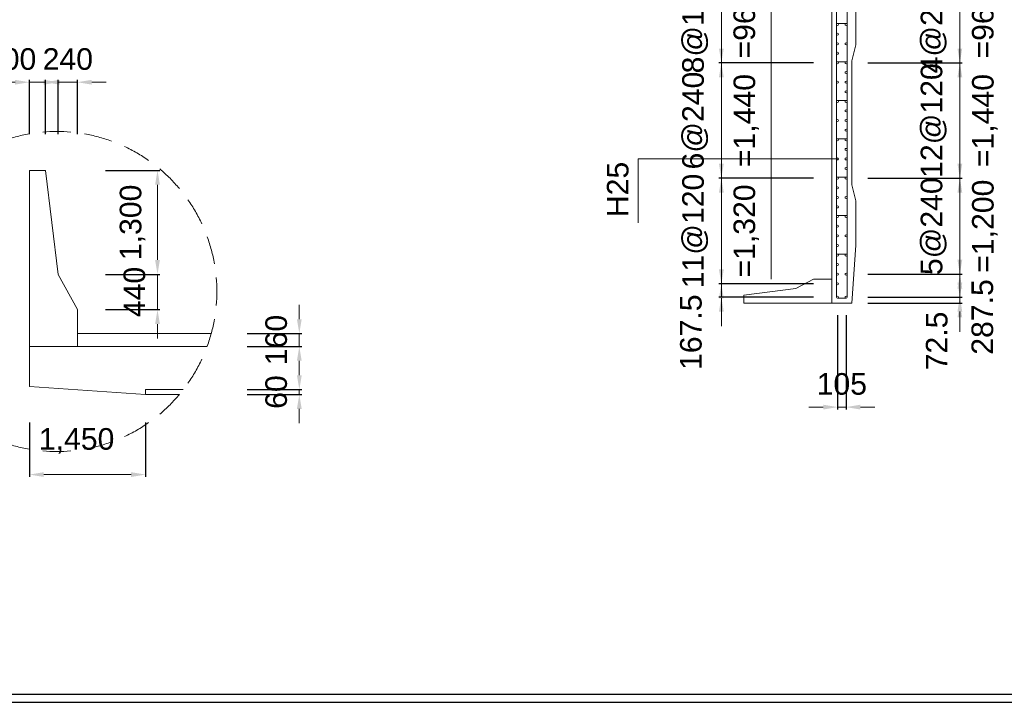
# Model space of a CAD drawing. Header units: metres. Extents: x 674733 to 752233, y -201459 to -147459.
# Tile 2 of 9: x 699005 to 711313, y -201459 to -192930. Entities that reach past the tile are written whole.
import ezdxf

# ---------------------------------------------------------------- set-up
doc = ezdxf.new("R2010")
doc.units = ezdxf.units.M
doc.header["$MEASUREMENT"] = 0
doc.layers.get('Defpoints').update_dxf_attribs({"lineweight": 0})
for name, color, linetype, lineweight in [('A-DIM01', 1, 'Continuous', 0), ('Concrete', 4, 'Continuous', 0), ('Dimension Line', 2, 'Continuous', 0), ('L3', 6, 'Continuous', 0), ('Steel Girder', 6, 'Continuous', 0)]:
    doc.layers.add(name, color=color, linetype=linetype, lineweight=lineweight)
doc.styles.add('style2', font='arial.ttf')
doc.styles.add('돋움', font='txt')
doc.dimstyles.new('DIM01', dxfattribs={"dimtxt": 3.5, "dimasz": 0.8, "dimexe": 2, "dimexo": 10, "dimgap": 1.25, "dimtad": 1, "dimdec": 0, "dimzin": 0, "dimtxsty": '돋움', "dimcen": 0.09, "dimclrd": 1, "dimclre": 1, "dimclrt": 256, "dimadec": 0, "dimazin": 0, "dimtfac": 0.072, "dimtdec": 0, "dimtix": 1, "dimtmove": 2, "dimatfit": 3, "dimfxl": 1, "dimtolj": 1, "dimtzin": 0, "dimlwd": -1, "dimarcsym": 0})

# ---------------------------------------------------------------- blocks, each defined once
blk = doc.blocks.new('*U125')
at = {"layer": 'Dimension Line'}
for start, end in [(100, 105), (90, 95), (85, 90), (75, 80), (105, 110), (70, 75), (120, 125), (115, 120), (60, 65), (55, 60), (130, 135), (45, 50), (135, 140), (40, 45), (145, 150), (30, 35), (150, 155), (25, 30), (160, 165), (15, 20), (165, 170), (10, 15), (175, 180), (0, 5), (0, 5), (180, 185), (355, 0), (190, 195), (345, 350), (195, 200), (340, 345), (205, 210), (330, 335), (210, 215), (325, 330), (220, 225), (315, 320), (225, 230), (310, 315), (235, 240), (300, 305), (240, 245), (295, 300), (250, 255), (255, 260), (280, 285), (285, 290), (265, 270), (270, 275)]:
    blk.add_arc((-0.000011, -0.000025, 0.000035), 500, start, end, dxfattribs=at)
blk = doc.blocks.new('*D344')
at = {"layer": 'A-DIM01', "color": 1}
for p, q in [((707776.516866, -192329.944444), (707776.516866, -192149.944444)), ((707776.516866, -192509.944444), (707776.516866, -193469.944444)), ((707776.516866, -193649.944444), (707776.516866, -193829.944444))]:
    blk.add_line(p, q, dxfattribs=at)
at = {"layer": 'A-DIM01', "color": 1, "lineweight": -2}
for p, q in [((708927.145002, -192509.944444), (707746.516866, -192509.944444)), ((708927.145002, -193469.944444), (707746.516866, -193469.944444))]:
    blk.add_line(p, q, dxfattribs=at)
at = {"layer": 'A-DIM01', "color": 1}
for points in [[(707746.516866, -192329.944444), (707806.516866, -192329.944444), (707776.516866, -192509.944444)], [(707746.516866, -193649.944444), (707806.516866, -193649.944444), (707776.516866, -193469.944444)]]:
    blk.add_solid(points, dxfattribs=at)
at = {"layer": 'Defpoints', "color": 0}
for p in [(709077.145002, -192509.944444), (707776.516866, -193469.944444), (709077.145002, -193469.944444)]:
    blk.add_point(p, dxfattribs=at)
at = {"layer": 'A-DIM01', "color": 7, "char_height": 270, "attachment_point": 5, "rotation": 90, "style": 'style2'}
for s, insert in [('\\A1;8@120', (707449.340877, -192989.944444)), ('\\A1;=960', (708064.371572, -192989.944444))]:
    blk.add_mtext(s, dxfattribs=dict(at, insert=insert))
blk = doc.blocks.new('*D346')
at = {"layer": 'A-DIM01', "color": 1}
for p, q in [((707776.516866, -193289.944444), (707776.516866, -193109.944444)), ((707776.516866, -193469.944444), (707776.516866, -194909.944444)), ((707776.516866, -195089.944444), (707776.516866, -195269.944444))]:
    blk.add_line(p, q, dxfattribs=at)
at = {"layer": 'A-DIM01', "color": 1, "lineweight": -2}
for p, q in [((708927.145002, -193469.944444), (707746.516866, -193469.944444)), ((708927.145002, -194909.944444), (707746.516866, -194909.944444))]:
    blk.add_line(p, q, dxfattribs=at)
at = {"layer": 'A-DIM01', "color": 1}
for points in [[(707746.516866, -193289.944444), (707806.516866, -193289.944444), (707776.516866, -193469.944444)], [(707746.516866, -195089.944444), (707806.516866, -195089.944444), (707776.516866, -194909.944444)]]:
    blk.add_solid(points, dxfattribs=at)
at = {"layer": 'Defpoints', "color": 0}
for p in [(709077.145002, -193469.944444), (707776.516866, -194909.944444), (709077.145002, -194909.944444)]:
    blk.add_point(p, dxfattribs=at)
at = {"layer": 'A-DIM01', "color": 7, "char_height": 270, "attachment_point": 5, "rotation": 90, "style": 'style2'}
for s, insert in [('\\A1;6@240', (707449.340877, -194189.944444)), ('\\A1;=1,440', (708088.77471, -194189.944444))]:
    blk.add_mtext(s, dxfattribs=dict(at, insert=insert))
blk = doc.blocks.new('*D348')
at = {"layer": 'A-DIM01', "color": 1}
for p, q in [((707776.516866, -194729.944444), (707776.516866, -194549.944444)), ((707776.516866, -194909.944444), (707776.516866, -196229.944444)), ((707776.516866, -196409.944444), (707776.516866, -196589.944444))]:
    blk.add_line(p, q, dxfattribs=at)
at = {"layer": 'A-DIM01', "color": 1, "lineweight": -2}
for p, q in [((708927.145002, -194909.944444), (707746.516866, -194909.944444)), ((708927.145002, -196229.944444), (707746.516866, -196229.944444))]:
    blk.add_line(p, q, dxfattribs=at)
at = {"layer": 'A-DIM01', "color": 1}
for points in [[(707746.516866, -194729.944444), (707806.516866, -194729.944444), (707776.516866, -194909.944444)], [(707746.516866, -196409.944444), (707806.516866, -196409.944444), (707776.516866, -196229.944444)]]:
    blk.add_solid(points, dxfattribs=at)
at = {"layer": 'Defpoints', "color": 0}
for p in [(709077.145002, -194909.944444), (707776.516866, -196229.944444), (709077.145002, -196229.944444)]:
    blk.add_point(p, dxfattribs=at)
at = {"layer": 'A-DIM01', "color": 7, "char_height": 270, "attachment_point": 5, "rotation": 90, "style": 'style2'}
for s, insert in [('\\A1;11@120', (707449.340877, -195569.944444)), ('\\A1;=1,320', (708088.77471, -195569.944444))]:
    blk.add_mtext(s, dxfattribs=dict(at, insert=insert))
blk = doc.blocks.new('*D350')
at = {"layer": 'A-DIM01', "color": 1}
for p, q in [((707776.516866, -196049.944444), (707776.516866, -195869.944444)), ((707776.516866, -196229.944444), (707776.516866, -196397.444444)), ((707776.516866, -196577.444444), (707776.516866, -196757.444444))]:
    blk.add_line(p, q, dxfattribs=at)
at = {"layer": 'A-DIM01', "color": 1, "lineweight": -2}
for p, q in [((708927.145002, -196229.944444), (707746.516866, -196229.944444)), ((708927.145002, -196397.444444), (707746.516866, -196397.444444))]:
    blk.add_line(p, q, dxfattribs=at)
at = {"layer": 'A-DIM01', "color": 1}
for points in [[(707746.516866, -196049.944444), (707806.516866, -196049.944444), (707776.516866, -196229.944444)], [(707746.516866, -196577.444444), (707806.516866, -196577.444444), (707776.516866, -196397.444444)]]:
    blk.add_solid(points, dxfattribs=at)
at = {"layer": 'Defpoints', "color": 0}
for p in [(709077.145002, -196229.944444), (707776.516866, -196397.444444), (709077.145002, -196397.444444)]:
    blk.add_point(p, dxfattribs=at)
at = {"layer": 'A-DIM01', "color": 7, "insert": (707396.759021, -196834.610677), "char_height": 270, "attachment_point": 5, "rotation": 90, "style": 'style2'}
blk.add_mtext('\\A1;167.5', dxfattribs=at)
blk = doc.blocks.new('*D352')
at = {"layer": 'A-DIM01', "color": 1, "lineweight": -2}
for p, q in [((709229.645002, -196619.944444), (709229.645002, -197800.200717)), ((709334.645002, -196619.944444), (709334.645002, -197800.200717))]:
    blk.add_line(p, q, dxfattribs=at)
at = {"layer": 'A-DIM01', "color": 1}
for p, q in [((709049.645002, -197770.200717), (708869.645002, -197770.200717)), ((709229.645002, -197770.200717), (709334.645002, -197770.200717)), ((709514.645002, -197770.200717), (709694.645002, -197770.200717))]:
    blk.add_line(p, q, dxfattribs=at)
for points in [[(709049.645002, -197740.200717), (709049.645002, -197800.200717), (709229.645002, -197770.200717)], [(709514.645002, -197740.200717), (709514.645002, -197800.200717), (709334.645002, -197770.200717)]]:
    blk.add_solid(points, dxfattribs=at)
at = {"layer": 'Defpoints', "color": 0}
for p in [(709229.645002, -196469.944444), (709334.645002, -196469.944444), (709334.645002, -197770.200717)]:
    blk.add_point(p, dxfattribs=at)
at = {"layer": 'A-DIM01', "color": 7, "insert": (709282.145002, -197482.346011), "char_height": 270, "attachment_point": 5, "style": 'style2'}
blk.add_mtext('\\A1;105', dxfattribs=at)
blk = doc.blocks.new('*D370')
at = {"layer": 'A-DIM01', "color": 1}
for p, q in [((710757.773139, -192329.944444), (710757.773139, -192149.944444)), ((710757.773139, -192509.944444), (710757.773139, -193469.944444)), ((710757.773139, -193649.944444), (710757.773139, -193829.944444))]:
    blk.add_line(p, q, dxfattribs=at)
at = {"layer": 'A-DIM01', "color": 1, "lineweight": -2}
for p, q in [((709607.145002, -192509.944444), (710787.773139, -192509.944444)), ((709607.145002, -193469.944444), (710787.773139, -193469.944444))]:
    blk.add_line(p, q, dxfattribs=at)
at = {"layer": 'A-DIM01', "color": 1}
for points in [[(710727.773139, -192329.944444), (710787.773139, -192329.944444), (710757.773139, -192509.944444)], [(710727.773139, -193649.944444), (710787.773139, -193649.944444), (710757.773139, -193469.944444)]]:
    blk.add_solid(points, dxfattribs=at)
at = {"layer": 'Defpoints', "color": 0}
for p in [(709457.145002, -192509.944444), (709457.145002, -193469.944444), (710757.773139, -193469.944444)]:
    blk.add_point(p, dxfattribs=at)
at = {"layer": 'A-DIM01', "color": 7, "char_height": 270, "attachment_point": 5, "rotation": 90, "style": 'style2'}
for s, insert in [('\\A1;4@240', (710430.59715, -192989.944444)), ('\\A1;=960', (711045.627846, -192989.944444))]:
    blk.add_mtext(s, dxfattribs=dict(at, insert=insert))
blk = doc.blocks.new('*D372')
at = {"layer": 'A-DIM01', "color": 1}
for p, q in [((710757.773139, -193289.944444), (710757.773139, -193109.944444)), ((710757.773139, -193469.944444), (710757.773139, -194909.944444)), ((710757.773139, -195089.944444), (710757.773139, -195269.944444))]:
    blk.add_line(p, q, dxfattribs=at)
at = {"layer": 'A-DIM01', "color": 1, "lineweight": -2}
for p, q in [((709607.145002, -193469.944444), (710787.773139, -193469.944444)), ((709607.145002, -194909.944444), (710787.773139, -194909.944444))]:
    blk.add_line(p, q, dxfattribs=at)
at = {"layer": 'A-DIM01', "color": 1}
for points in [[(710727.773139, -193289.944444), (710787.773139, -193289.944444), (710757.773139, -193469.944444)], [(710727.773139, -195089.944444), (710787.773139, -195089.944444), (710757.773139, -194909.944444)]]:
    blk.add_solid(points, dxfattribs=at)
at = {"layer": 'Defpoints', "color": 0}
for p in [(709457.145002, -193469.944444), (709457.145002, -194909.944444), (710757.773139, -194909.944444)]:
    blk.add_point(p, dxfattribs=at)
at = {"layer": 'A-DIM01', "color": 7, "char_height": 270, "attachment_point": 5, "rotation": 90, "style": 'style2'}
for s, insert in [('\\A1;12@120', (710430.59715, -194189.944444)), ('\\A1;=1,440', (711070.030984, -194189.944444))]:
    blk.add_mtext(s, dxfattribs=dict(at, insert=insert))
blk = doc.blocks.new('*D374')
at = {"layer": 'A-DIM01', "color": 1}
for p, q in [((710757.773139, -194729.944444), (710757.773139, -194549.944444)), ((710757.773139, -194909.944444), (710757.773139, -196109.944444)), ((710757.773139, -196289.944444), (710757.773139, -196469.944444))]:
    blk.add_line(p, q, dxfattribs=at)
at = {"layer": 'A-DIM01', "color": 1, "lineweight": -2}
for p, q in [((709607.145002, -194909.944444), (710787.773139, -194909.944444)), ((709607.145002, -196109.944444), (710787.773139, -196109.944444))]:
    blk.add_line(p, q, dxfattribs=at)
at = {"layer": 'A-DIM01', "color": 1}
for points in [[(710727.773139, -194729.944444), (710787.773139, -194729.944444), (710757.773139, -194909.944444)], [(710727.773139, -196289.944444), (710787.773139, -196289.944444), (710757.773139, -196109.944444)]]:
    blk.add_solid(points, dxfattribs=at)
at = {"layer": 'Defpoints', "color": 0}
for p in [(709457.145002, -194909.944444), (709457.145002, -196109.944444), (710757.773139, -196109.944444)]:
    blk.add_point(p, dxfattribs=at)
at = {"layer": 'A-DIM01', "color": 7, "char_height": 270, "attachment_point": 5, "rotation": 90, "style": 'style2'}
for s, insert in [('\\A1;5@240', (710430.59715, -195509.944444)), ('\\A1;=1,200', (711070.030984, -195509.944444))]:
    blk.add_mtext(s, dxfattribs=dict(at, insert=insert))
blk = doc.blocks.new('*D376')
at = {"layer": 'A-DIM01', "color": 1}
for p, q in [((710757.773139, -195929.944444), (710757.773139, -195749.944444)), ((710757.773139, -196109.944444), (710757.773139, -196397.444444)), ((710757.773139, -196577.444444), (710757.773139, -196757.444444))]:
    blk.add_line(p, q, dxfattribs=at)
at = {"layer": 'A-DIM01', "color": 1, "lineweight": -2}
for p, q in [((709607.145002, -196109.944444), (710787.773139, -196109.944444)), ((709607.145002, -196397.444444), (710787.773139, -196397.444444))]:
    blk.add_line(p, q, dxfattribs=at)
at = {"layer": 'A-DIM01', "color": 1}
for points in [[(710727.773139, -195929.944444), (710787.773139, -195929.944444), (710757.773139, -196109.944444)], [(710727.773139, -196577.444444), (710787.773139, -196577.444444), (710757.773139, -196397.444444)]]:
    blk.add_solid(points, dxfattribs=at)
at = {"layer": 'Defpoints', "color": 0}
for p in [(709457.145002, -196109.944444), (709457.145002, -196397.444444), (710757.773139, -196397.444444)]:
    blk.add_point(p, dxfattribs=at)
at = {"layer": 'A-DIM01', "color": 7, "insert": (711040.242337, -196644.099181), "char_height": 270, "attachment_point": 5, "rotation": 90, "style": 'style2'}
blk.add_mtext('\\A1;287.5', dxfattribs=at)
blk = doc.blocks.new('*D378')
at = {"layer": 'A-DIM01', "color": 1}
for p, q in [((710757.773139, -196217.444444), (710757.773139, -196037.444444)), ((710757.773139, -196397.444444), (710757.773139, -196469.944444)), ((710757.773139, -196649.944444), (710757.773139, -196829.944444))]:
    blk.add_line(p, q, dxfattribs=at)
at = {"layer": 'A-DIM01', "color": 1, "lineweight": -2}
for p, q in [((709607.145002, -196397.444444), (710787.773139, -196397.444444)), ((709607.145002, -196469.944444), (710787.773139, -196469.944444))]:
    blk.add_line(p, q, dxfattribs=at)
at = {"layer": 'A-DIM01', "color": 1}
for points in [[(710727.773139, -196217.444444), (710787.773139, -196217.444444), (710757.773139, -196397.444444)], [(710727.773139, -196649.944444), (710787.773139, -196649.944444), (710757.773139, -196469.944444)]]:
    blk.add_solid(points, dxfattribs=at)
at = {"layer": 'Defpoints', "color": 0}
for p in [(709457.145002, -196397.444444), (709457.145002, -196469.944444), (710757.773139, -196469.944444)]:
    blk.add_point(p, dxfattribs=at)
at = {"layer": 'A-DIM01', "color": 7, "insert": (710469.918432, -196944.110291), "char_height": 270, "attachment_point": 5, "rotation": 90, "style": 'style2'}
blk.add_mtext('\\A1;72.5', dxfattribs=at)
blk = doc.blocks.new('*D438')
at = {"layer": 'A-DIM01', "color": 1}
for p, q in [((698946.946066, -193711.042575), (698766.946066, -193711.042575)), ((699126.946066, -193711.042575), (699326.946066, -193711.042575)), ((699506.946066, -193711.042575), (699686.946066, -193711.042575))]:
    blk.add_line(p, q, dxfattribs=at)
at = {"layer": 'A-DIM01', "color": 1, "lineweight": -2}
for p, q in [((699126.946066, -194362.170712), (699126.946066, -193681.042575)), ((699326.946066, -194362.170712), (699326.946066, -193681.042575))]:
    blk.add_line(p, q, dxfattribs=at)
at = {"layer": 'A-DIM01', "color": 1}
for points in [[(698946.946066, -193681.042575), (698946.946066, -193741.042575), (699126.946066, -193711.042575)], [(699506.946066, -193681.042575), (699506.946066, -193741.042575), (699326.946066, -193711.042575)]]:
    blk.add_solid(points, dxfattribs=at)
at = {"layer": 'Defpoints', "color": 0}
for p in [(699326.946066, -193711.042575), (699126.946066, -194512.170712), (699326.946066, -194512.170712)]:
    blk.add_point(p, dxfattribs=at)
at = {"layer": 'A-DIM01', "color": 7, "insert": (698898.208714, -193423.187868), "char_height": 270, "attachment_point": 5, "style": 'style2'}
blk.add_mtext('\\A1;200', dxfattribs=at)
blk = doc.blocks.new('*D440')
at = {"layer": 'A-DIM01', "color": 1}
for p, q in [((699306.946066, -193711.042575), (699126.946066, -193711.042575)), ((699486.946066, -193711.042575), (699726.946066, -193711.042575)), ((699906.946066, -193711.042575), (700086.946066, -193711.042575))]:
    blk.add_line(p, q, dxfattribs=at)
at = {"layer": 'A-DIM01', "color": 1, "lineweight": -2}
for p, q in [((699486.946066, -194362.170712), (699486.946066, -193681.042575)), ((699726.946066, -194362.170712), (699726.946066, -193681.042575))]:
    blk.add_line(p, q, dxfattribs=at)
at = {"layer": 'A-DIM01', "color": 1}
for points in [[(699306.946066, -193681.042575), (699306.946066, -193741.042575), (699486.946066, -193711.042575)], [(699906.946066, -193681.042575), (699906.946066, -193741.042575), (699726.946066, -193711.042575)]]:
    blk.add_solid(points, dxfattribs=at)
at = {"layer": 'Defpoints', "color": 0}
for p in [(699726.946066, -193711.042575), (699486.946066, -194512.170712), (699726.946066, -194512.170712)]:
    blk.add_point(p, dxfattribs=at)
at = {"layer": 'A-DIM01', "color": 7, "insert": (699606.946066, -193423.187868), "char_height": 270, "attachment_point": 5, "style": 'style2'}
blk.add_mtext('\\A1;240', dxfattribs=at)
blk = doc.blocks.new('*D442')
at = {"layer": 'A-DIM01', "color": 1, "lineweight": -2}
for p, q in [((700076.946066, -194812.170712), (700758.074203, -194812.170712)), ((700076.946066, -196112.170712), (700758.074203, -196112.170712))]:
    blk.add_line(p, q, dxfattribs=at)
at = {"layer": 'A-DIM01', "color": 1}
blk.add_line((700728.074203, -194992.170712), (700728.074203, -195932.170712), dxfattribs=at)
for points in [[(700698.074203, -194992.170712), (700758.074203, -194992.170712), (700728.074203, -194812.170712)], [(700698.074203, -195932.170712), (700758.074203, -195932.170712), (700728.074203, -196112.170712)]]:
    blk.add_solid(points, dxfattribs=at)
at = {"layer": 'Defpoints', "color": 0}
for p in [(699926.946066, -194812.170712), (699926.946066, -196112.170712), (700728.074203, -196112.170712)]:
    blk.add_point(p, dxfattribs=at)
at = {"layer": 'A-DIM01', "color": 7, "insert": (700415.816359, -195462.170712), "char_height": 270, "attachment_point": 5, "rotation": 90, "style": 'style2'}
blk.add_mtext('\\A1;1,300', dxfattribs=at)
blk = doc.blocks.new('*D444')
at = {"layer": 'A-DIM01', "color": 1}
for p, q in [((700728.074203, -195932.170712), (700728.074203, -195752.170712)), ((700728.074203, -196112.170712), (700728.074203, -196552.170712)), ((700728.074203, -196732.170712), (700728.074203, -196912.170712))]:
    blk.add_line(p, q, dxfattribs=at)
at = {"layer": 'A-DIM01', "color": 1, "lineweight": -2}
for p, q in [((700076.946066, -196112.170712), (700758.074203, -196112.170712)), ((700076.946066, -196552.170712), (700758.074203, -196552.170712))]:
    blk.add_line(p, q, dxfattribs=at)
at = {"layer": 'A-DIM01', "color": 1}
for points in [[(700698.074203, -195932.170712), (700758.074203, -195932.170712), (700728.074203, -196112.170712)], [(700698.074203, -196732.170712), (700758.074203, -196732.170712), (700728.074203, -196552.170712)]]:
    blk.add_solid(points, dxfattribs=at)
at = {"layer": 'Defpoints', "color": 0}
for p in [(699926.946066, -196112.170712), (699926.946066, -196552.170712), (700728.074203, -196552.170712)]:
    blk.add_point(p, dxfattribs=at)
at = {"layer": 'A-DIM01', "color": 7, "insert": (700440.219496, -196332.170712), "char_height": 270, "attachment_point": 5, "rotation": 90, "style": 'style2'}
blk.add_mtext('\\A1;440', dxfattribs=at)
blk = doc.blocks.new('*D446')
at = {"layer": 'A-DIM01', "color": 1}
for p, q in [((702500.619044, -196672.170712), (702500.619044, -196492.170712)), ((702500.619044, -196852.170712), (702500.619044, -197012.170712)), ((702500.619044, -197192.170712), (702500.619044, -197372.170712))]:
    blk.add_line(p, q, dxfattribs=at)
at = {"layer": 'A-DIM01', "color": 1, "lineweight": -2}
for p, q in [((701849.490907, -196852.170712), (702530.619044, -196852.170712)), ((701849.490907, -197012.170712), (702530.619044, -197012.170712))]:
    blk.add_line(p, q, dxfattribs=at)
at = {"layer": 'A-DIM01', "color": 1}
for points in [[(702470.619044, -196672.170712), (702530.619044, -196672.170712), (702500.619044, -196852.170712)], [(702470.619044, -197192.170712), (702530.619044, -197192.170712), (702500.619044, -197012.170712)]]:
    blk.add_solid(points, dxfattribs=at)
at = {"layer": 'Defpoints', "color": 0}
for p in [(701699.490907, -196852.170712), (701699.490907, -197012.170712), (702500.619044, -197012.170712)]:
    blk.add_point(p, dxfattribs=at)
at = {"layer": 'A-DIM01', "color": 7, "insert": (702212.764338, -196932.170712), "char_height": 270, "attachment_point": 5, "rotation": 90, "style": 'style2'}
blk.add_mtext('\\A1;160', dxfattribs=at)
blk = doc.blocks.new('*D448')
at = {"layer": 'A-DIM01', "color": 1}
for p, q in [((702500.619044, -197372.170712), (702500.619044, -197192.170712)), ((702500.619044, -197552.170712), (702500.619044, -197612.170712)), ((702500.619044, -197792.170712), (702500.619044, -197972.170712))]:
    blk.add_line(p, q, dxfattribs=at)
at = {"layer": 'A-DIM01', "color": 1, "lineweight": -2}
for p, q in [((701849.490907, -197552.170712), (702530.619044, -197552.170712)), ((701849.490907, -197612.170712), (702530.619044, -197612.170712))]:
    blk.add_line(p, q, dxfattribs=at)
at = {"layer": 'A-DIM01', "color": 1}
for points in [[(702470.619044, -197372.170712), (702530.619044, -197372.170712), (702500.619044, -197552.170712)], [(702470.619044, -197792.170712), (702530.619044, -197792.170712), (702500.619044, -197612.170712)]]:
    blk.add_solid(points, dxfattribs=at)
at = {"layer": 'Defpoints', "color": 0}
for p in [(701699.490907, -197552.170712), (701699.490907, -197612.170712), (702500.619044, -197612.170712)]:
    blk.add_point(p, dxfattribs=at)
at = {"layer": 'A-DIM01', "color": 7, "insert": (702212.764338, -197582.170712), "char_height": 270, "attachment_point": 5, "rotation": 90, "style": 'style2'}
blk.add_mtext('\\A1;60', dxfattribs=at)
blk = doc.blocks.new('*D454')
at = {"layer": 'A-DIM01', "color": 1, "lineweight": -2}
for p, q in [((699126.946066, -197962.170712), (699126.946066, -198643.298849)), ((700576.946066, -197962.170712), (700576.946066, -198643.298849))]:
    blk.add_line(p, q, dxfattribs=at)
at = {"layer": 'A-DIM01', "color": 1}
blk.add_line((699306.946066, -198613.298849), (700396.946066, -198613.298849), dxfattribs=at)
for points in [[(699306.946066, -198583.298849), (699306.946066, -198643.298849), (699126.946066, -198613.298849)], [(700396.946066, -198583.298849), (700396.946066, -198643.298849), (700576.946066, -198613.298849)]]:
    blk.add_solid(points, dxfattribs=at)
at = {"layer": 'Defpoints', "color": 0}
for p in [(699126.946066, -197812.170712), (700576.946066, -197812.170712), (700576.946066, -198613.298849)]:
    blk.add_point(p, dxfattribs=at)
at = {"layer": 'A-DIM01', "color": 7, "insert": (699716.773088, -198192.869108), "char_height": 270, "attachment_point": 5, "style": 'style2'}
blk.add_mtext('\\A1;1,450', dxfattribs=at)

msp = doc.modelspace()

# ---------------------------------------------------------------- linework, layer by layer
for p, q in [((674832.93221, -201358.579537), (752132.93221, -201358.579537)), ((674732.93221, -201458.579537), (752232.93221, -201458.579537))]:
    msp.add_line(p, q)
at = {"layer": 'Concrete'}
for p, q in [((709157.145002, -196469.944444), (709157.145002, -184469.944444)), ((708397.145002, -196169.944444), (708397.145002, -184769.944444)), ((709457.145002, -193244.944444), (709457.145002, -192694.944444)), ((709407.145002, -193444.944444), (709457.145002, -193244.944444)), ((709407.145002, -194994.944444), (709407.145002, -193444.944444)), ((709457.145002, -195194.944444), (709407.145002, -194994.944444)), ((709457.145002, -195744.944444), (709457.145002, -195194.944444)), ((709457.145002, -195744.944444), (709407.145002, -196469.944444)), ((708707.145002, -196289.944444), (708927.145002, -196169.944444)), ((708927.145002, -196169.944444), (709157.145002, -196169.944444)), ((708057.145002, -196369.944444), (708707.145002, -196289.944444)), ((708057.145002, -196469.944444), (708057.145002, -196369.944444)), ((708057.145002, -196469.944444), (709157.145002, -196469.944444)), ((709407.145002, -196469.944444), (709157.145002, -196469.944444))]:
    msp.add_line(p, q, dxfattribs=at)
at = {"layer": 'Concrete', "ltscale": 2}
for p, q in [((699126.946066, -194812.170712), (699126.946066, -197012.170712)), ((699126.946066, -194812.170712), (699326.946066, -194812.170712)), ((699326.946066, -194812.170712), (699486.946066, -196112.170712)), ((699486.946066, -196112.170712), (699726.946066, -196552.170712)), ((699726.946066, -196552.170712), (699726.946066, -197012.170712)), ((699726.946066, -196852.170712), (701399.490907, -196852.170712)), ((699126.946066, -197512.170712), (699126.946066, -197012.170712)), ((699126.946066, -197012.170712), (701348.563952, -197012.170712)), ((700576.946066, -197612.170712), (699126.946066, -197512.170712))]:
    msp.add_line(p, q, dxfattribs=at)
at = {"layer": 'Dimension Line'}
for p in [(706738.268744, -195466.142111), (709229.645002, -194669.944444)]:
    msp.add_line(p, (706738.268744, -194669.944444), dxfattribs=at)
at = {"layer": 'L3'}
for p, q in [((709217.145002, -184542.444444), (709217.145002, -196397.444444)), ((709347.145002, -196397.444444), (709347.145002, -184542.444444)), ((709347.145002, -192977.444444), (709217.145002, -192977.444444)), ((709347.145002, -193457.444444), (709217.145002, -193457.444444)), ((709347.145002, -193937.444444), (709217.145002, -193937.444444)), ((709347.145002, -194417.444444), (709217.145002, -194417.444444)), ((709347.145002, -194897.444444), (709217.145002, -194897.444444)), ((709347.145002, -195377.444444), (709217.145002, -195377.444444)), ((709347.145002, -195857.444444), (709217.145002, -195857.444444)), ((709229.645002, -196409.944444), (709334.645002, -196409.944444))]:
    msp.add_line(p, q, dxfattribs=at)
for centre in [(709229.645002, -192989.944444), (709334.645002, -192989.944444), (709229.645002, -193109.944444), (709229.645002, -193229.944444), (709334.645002, -193229.944444), (709229.645002, -193349.944444), (709229.645002, -193469.944444), (709334.645002, -193469.944444), (709334.645002, -193589.944444), (709229.645002, -193709.944444), (709334.645002, -193709.944444), (709334.645002, -193829.944444), (709229.645002, -193949.944444), (709334.645002, -193949.944444), (709334.645002, -194069.944444), (709229.645002, -194189.944444), (709334.645002, -194189.944444), (709334.645002, -194309.944444), (709229.645002, -194429.944444), (709334.645002, -194429.944444), (709334.645002, -194549.944444), (709229.645002, -194669.944444), (709334.645002, -194669.944444), (709334.645002, -194789.944444), (709229.645002, -194909.944444), (709334.645002, -194909.944444), (709229.645002, -195029.944444), (709229.645002, -195149.944444), (709334.645002, -195149.944444), (709229.645002, -195269.944444), (709229.645002, -195389.944444), (709334.645002, -195389.944444), (709229.645002, -195509.944444), (709229.645002, -195629.944444), (709334.645002, -195629.944444), (709229.645002, -195749.944444), (709229.645002, -195869.944444), (709334.645002, -195869.944444), (709229.645002, -195989.944444), (709229.645002, -196109.944444), (709334.645002, -196109.944444), (709229.645002, -196229.944444), (709229.645002, -196397.444444), (709334.645002, -196397.444444)]:
    msp.add_circle(centre, 12.5, dxfattribs=at)
at = {"layer": 'Steel Girder', "ltscale": 2}
for p, q in [((700576.946066, -197612.170712), (700576.946066, -197552.170712)), ((700576.946066, -197552.170712), (701050.031908, -197552.170712)), ((701001.594251, -197612.170712), (700576.946066, -197612.170712))]:
    msp.add_line(p, q, dxfattribs=at)

# ---------------------------------------------------------------- block references
at = {"layer": 'Dimension Line', "xscale": 4, "yscale": 4, "zscale": 4}
msp.add_blockref('*U125', (699469.917241, -196326.104753), dxfattribs=at)

# ---------------------------------------------------------------- texts
at = {"layer": 'A-DIM01', "color": 7, "style": 'style2'}
msp.add_text('H25', height=270, rotation=90, dxfattribs=at).set_placement((706615.386301, -195397.000892))

# ---------------------------------------------------------------- dimensions: what is measured, and where the dimension line sits
at = {"layer": 'A-DIM01', "color": 1}
for base, p1, p2, text, picture, middle in [((707776.516866, -193469.944444), (709077.145002, -192509.944444), (709077.145002, -193469.944444), '8@120\\X=960', '*D344', (707776.516866, -192989.944444)), ((710757.773139, -193469.944444), (709457.145002, -192509.944444), (709457.145002, -193469.944444), '4@240\\X=960', '*D370', (710757.773139, -192989.944444)), ((707776.516866, -194909.944444), (709077.145002, -193469.944444), (709077.145002, -194909.944444), '6@240\\X=1,440', '*D346', (707776.516866, -194189.944444)), ((710757.773139, -194909.944444), (709457.145002, -193469.944444), (709457.145002, -194909.944444), '12@120\\X=1,440', '*D372', (710757.773139, -194189.944444)), ((707776.516866, -196229.944444), (709077.145002, -194909.944444), (709077.145002, -196229.944444), '11@120\\X=1,320', '*D348', (707776.516866, -195569.944444)), ((710757.773139, -196109.944444), (709457.145002, -194909.944444), (709457.145002, -196109.944444), '5@240\\X=1,200', '*D374', (710757.773139, -195509.944444))]:
    dim = msp.add_linear_dim(base=base, p1=p1, p2=p2, angle=270, text=text, dimstyle='DIM01', override={"dimscale": 30, "dimtxt": 9, "dimasz": 6, "dimexe": 1, "dimexo": 5, "dimgap": 5, "dimtad": 0, "dimdsep": 46, "dimlunit": 6, "dimpost": '\\X', "dimtxsty": 'style2', "dimclrt": 7}, dxfattribs=at)
    dim.commit()
    dim.dimension.update_dxf_attribs({"geometry": picture, "text_midpoint": middle})
for base, p1, p2, picture, middle in [((699326.946066, -193711.042575), (699126.946066, -194512.170712), (699326.946066, -194512.170712), '*D438', (698898.208714, -193423.187868)), ((700576.946066, -198613.298849), (699126.946066, -197812.170712), (700576.946066, -197812.170712), '*D454', (699716.773088, -198192.869108))]:
    dim = msp.add_linear_dim(base=base, p1=p1, p2=p2, dimstyle='DIM01', override={"dimscale": 30, "dimtxt": 9, "dimasz": 6, "dimexe": 1, "dimexo": 5, "dimgap": 5, "dimdsep": 46, "dimlunit": 6, "dimtxsty": 'style2', "dimclrt": 7}, dxfattribs=at)
    dim.commit()
    dim.dimension.update_dxf_attribs({"geometry": picture, "text_midpoint": middle, "dimtype": 160})
for base, p1, p2, picture, middle in [((699726.946066, -193711.042575), (699486.946066, -194512.170712), (699726.946066, -194512.170712), '*D440', (699606.946066, -193423.187868)), ((709334.645002, -197770.200717), (709229.645002, -196469.944444), (709334.645002, -196469.944444), '*D352', (709282.145002, -197482.346011))]:
    dim = msp.add_linear_dim(base=base, p1=p1, p2=p2, dimstyle='DIM01', override={"dimscale": 30, "dimtxt": 9, "dimasz": 6, "dimexe": 1, "dimexo": 5, "dimgap": 5, "dimdsep": 46, "dimlunit": 6, "dimtxsty": 'style2', "dimclrt": 7}, dxfattribs=at)
    dim.commit()
    dim.dimension.update_dxf_attribs({"geometry": picture, "text_midpoint": middle})
for base, p1, p2, picture, middle in [((700728.074203, -196112.170712), (699926.946066, -194812.170712), (699926.946066, -196112.170712), '*D442', (700415.816359, -195462.170712)), ((700728.074203, -196552.170712), (699926.946066, -196112.170712), (699926.946066, -196552.170712), '*D444', (700440.219496, -196332.170712)), ((702500.619044, -197012.170712), (701699.490907, -196852.170712), (701699.490907, -197012.170712), '*D446', (702212.764338, -196932.170712)), ((702500.619044, -197612.170712), (701699.490907, -197552.170712), (701699.490907, -197612.170712), '*D448', (702212.764338, -197582.170712))]:
    dim = msp.add_linear_dim(base=base, p1=p1, p2=p2, angle=270, dimstyle='DIM01', override={"dimscale": 30, "dimtxt": 9, "dimasz": 6, "dimexe": 1, "dimexo": 5, "dimgap": 5, "dimdsep": 46, "dimlunit": 6, "dimtxsty": 'style2', "dimclrt": 7}, dxfattribs=at)
    dim.commit()
    dim.dimension.update_dxf_attribs({"geometry": picture, "text_midpoint": middle})
for base, p1, p2, text, picture, middle in [((710757.773139, -196397.444444), (709457.145002, -196109.944444), (709457.145002, -196397.444444), '287.5', '*D376', (711040.242337, -196644.099181)), ((707776.516866, -196397.444444), (709077.145002, -196229.944444), (709077.145002, -196397.444444), '167.5', '*D350', (707396.759021, -196834.610677)), ((710757.773139, -196469.944444), (709457.145002, -196397.444444), (709457.145002, -196469.944444), '72.5', '*D378', (710469.918432, -196944.110291))]:
    dim = msp.add_linear_dim(base=base, p1=p1, p2=p2, angle=270, text=text, dimstyle='DIM01', override={"dimscale": 30, "dimtxt": 9, "dimasz": 6, "dimexe": 1, "dimexo": 5, "dimgap": 5, "dimdsep": 46, "dimlunit": 6, "dimtxsty": 'style2', "dimclrt": 7}, dxfattribs=at)
    dim.commit()
    dim.dimension.update_dxf_attribs({"geometry": picture, "text_midpoint": middle, "dimtype": 160})

doc.saveas('drawing.dxf')
